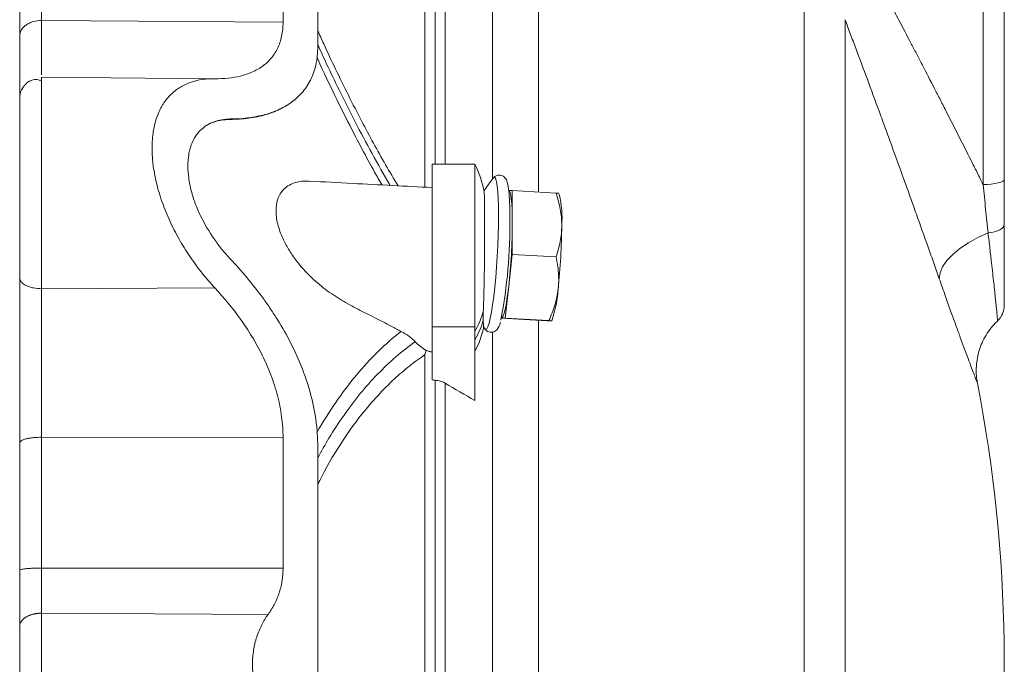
# Model space of a CAD drawing. Header units: millimetres. Extents: x 40 to 830, y -197 to 826.
# Tile 6 of 9: x 45 to 277, y 565 to 716. Entities that reach past the tile are written whole.
import ezdxf

# ---------------------------------------------------------------- set-up
doc = ezdxf.new("R2010")
doc.units = ezdxf.units.MM

msp = doc.modelspace()

# ---------------------------------------------------------------- linework, layer by layer
at = {"color": 8, "linetype": 'Continuous', "lineweight": 0}
for p, q in [((140.65, 677.11), (140.65, 739.76)), ((143.03, 737.93), (143.03, 682.42)), ((145.41, 736.76), (145.41, 682.42)), ((156.5, 727.2), (156.5, 705.46)), ((271.87, 677.68), (271.87, 727.96)), ((167.38, 723.13), (167.38, 701.94)), ((229.81, 412.33), (229.81, 721.66)), ((50.5, 716.2), (107.29, 715.84)), ((239.43, 716.39), (239.43, 417.46)), ((156.5, 705.46), (156.5, 678.92)), ((167.38, 701.94), (167.38, 675.88)), ((50.5, 653.2), (91.27, 653.38)), ((142.37, 644.22), (152.37, 644.22)), ((167.38, 645.79), (167.38, 484.13)), ((156.5, 643.03), (156.5, 486.84)), ((140.65, 492.2), (140.65, 637.71)), ((143.03, 631.68), (143.03, 498.24)), ((145.41, 631), (145.41, 498.91)), ((50.5, 618.29), (107.29, 618.16)), ((50.5, 587.57), (107.29, 587.52))]:
    msp.add_line(p, q, dxfattribs=at)
at = {"color": 7, "linetype": 'Continuous', "lineweight": 15}
for p, q in [((276.87, 722.96), (276.87, 678.89)), ((91.21, 702.53), (50.5, 702.88)), ((110.06, 697.66), (110.2, 697.76)), ((94.89, 693.08), (94.75, 692.96)), ((152.37, 682.42), (142.37, 682.42)), ((142.37, 682.42), (142.37, 644.22)), ((152.37, 682.42), (152.37, 644.22)), ((156.72, 679.19), (156.68, 679.14)), ((161.19, 676.23), (160.34, 676.26)), ((161.19, 668.73), (161.19, 676.23)), ((161.19, 676.23), (171.48, 675.65)), ((172.21, 675.36), (172.08, 675.63)), ((161.19, 661.23), (161.19, 668.73)), ((160.34, 653.76), (161.19, 661.23)), ((161.19, 661.23), (171.48, 660.65)), ((159.49, 646.28), (160.34, 653.76)), ((158.61, 646.28), (168.09, 645.74)), ((158.64, 646.31), (159.49, 646.28)), ((159.49, 646.28), (169.79, 645.7)), ((142.37, 644.22), (142.37, 631.75)), ((152.37, 644.22), (152.37, 626.91)), ((170.37, 645.61), (170.53, 645.85)), ((50.5, 576.96), (103.76, 576.67))]:
    msp.add_line(p, q, dxfattribs=at)
at = {"color": 7, "linetype": 'Continuous', "lineweight": 15, "flags": 128}
for points in [[(110.21, 697.75), (110.23, 697.76), (110.39, 697.9)], [(160.34, 676.26), (160.53, 676.13), (160.69, 675.74), (160.84, 675.1), (160.96, 674.23), (161.06, 673.14), (161.13, 671.84), (161.18, 670.37), (161.19, 668.73)], [(160.34, 653.76), (160.14, 652.13), (159.93, 650.66), (159.71, 649.38), (159.49, 648.29), (159.27, 647.43), (159.05, 646.81), (158.84, 646.43), (158.64, 646.31)]]:
    msp.add_lwpolyline(points, dxfattribs=at)
at = {"color": 8, "linetype": 'Continuous', "lineweight": 0, "flags": 128}
for points in [[(154.71, 643.81), (154.92, 643.64), (155.17, 643.78), (155.44, 644.27), (155.72, 645.09), (156, 646.24), (156.28, 647.69), (156.56, 649.42), (156.82, 651.37), (157.07, 653.53), (157.3, 655.85), (157.49, 658.27), (157.66, 660.76), (157.79, 663.26), (157.89, 665.73), (157.95, 668.11), (157.97, 670.37), (157.95, 672.45), (157.89, 674.31), (157.79, 675.92), (157.66, 677.25), (157.49, 678.27), (157.3, 678.95), (157.07, 679.3), (156.82, 679.29), (156.72, 679.19)], [(276.87, 678.89), (276.77, 678.65), (276.49, 678.43), (276.03, 678.22), (275.4, 678.04), (274.65, 677.89), (273.78, 677.78), (272.84, 677.71), (271.87, 677.68)], [(273.06, 666.3), (273.85, 666.42), (274.58, 666.58), (275.24, 666.8), (275.8, 667.05), (276.26, 667.35), (276.59, 667.67), (276.8, 668.01), (276.87, 668.36)], [(273.06, 666.3), (270.66, 665.23), (268.43, 664.01), (266.44, 662.67), (264.73, 661.25), (263.36, 659.79), (262.36, 658.33), (261.76, 656.9), (261.57, 655.55)]]:
    msp.add_lwpolyline(points, dxfattribs=at)
at = {"color": 7, "linetype": 'Continuous', "lineweight": 15}
for centre, radius, start, end in [((133.62, 672.42), 21.25, 9.7161, 28.0725), ((179.88, 660.12), 30, 140.531, 147.7845), ((150.48, 669.88), 22.4, 355.3629, 14.1552), ((44.72, 668.01), 115.91, 348.9391, 0.8648), ((20.06, 669.22), 141.13, 353.709, 359.8014), ((31.68, 668.56), 141.13, 353.709, 359.8014), ((144.08, 654.87), 27.94, 341.1696, 356.3643), ((271.87, 649.3), 5, 313.4082, 0), ((133.62, 648.41), 21.25, 331.9275, 348.8779), ((179.88, 660.12), 30, 211.9829, 212.948), ((-71.39, 564.96), 348.26, 350.7551, 10.9347)]:
    msp.add_arc(centre, radius, start, end, dxfattribs=at)
at = {"color": 8, "linetype": 'Continuous', "lineweight": 0}
for centre, radius, start, end in [((137.98, 652.14), 16.92, 328.245, 345.6163), ((137.97, 650.13), 16.94, 328.2493, 345.2722)]:
    msp.add_arc(centre, radius, start, end, dxfattribs=at)
at = {"color": 7, "linetype": 'Continuous', "lineweight": 15}
for points, knots in [([(115.45, 710.03), (115.45, 716.01), (115.45, 721.66), (115.45, 732.12), (115.45, 736.94), (115.45, 745.6), (115.45, 749.45), (115.45, 756.11), (115.45, 758.92), (115.45, 761.19)], [0, 0, 0, 0, 0.25, 0.25, 0.5, 0.5, 0.75, 0.75, 1, 1, 1, 1]), ([(107.29, 715.84), (107.29, 714.64), (107.18, 713.53), (106.73, 711.46), (106.41, 710.51), (105.76, 709.2), (105.52, 708.78), (105, 707.99), (104.72, 707.62), (103.82, 706.57), (103.14, 705.96), (102.03, 705.16), (101.64, 704.92), (100.83, 704.46), (100.41, 704.26), (99.13, 703.69), (98.23, 703.4), (95.42, 702.7), (93.4, 702.5), (91.27, 702.53)], [0, 0, 0, 0, 0.125, 0.125, 0.25, 0.25, 0.3125, 0.3125, 0.375, 0.375, 0.5, 0.5, 0.5625, 0.5625, 0.625, 0.625, 0.75, 0.75, 1, 1, 1, 1]), ([(45.37, 712.57), (45.37, 710.28), (45.37, 708.18), (45.37, 704.48), (45.37, 702.88), (45.37, 700.32), (45.37, 699.36), (45.37, 698.09), (45.37, 697.78), (45.37, 697.79)], [0, 0, 0, 0, 0.25, 0.25, 0.5, 0.5, 0.75, 0.75, 1, 1, 1, 1]), ([(94.89, 693.08), (97.59, 693.08), (100.17, 693.37), (103.19, 694.14), (103.78, 694.31), (104.93, 694.71), (105.5, 694.93), (107.13, 695.65), (108.15, 696.22), (110.05, 697.56), (110.92, 698.32), (112.09, 699.65), (112.46, 700.12), (113.14, 701.11), (113.44, 701.64), (114.28, 703.28), (114.71, 704.48), (115.08, 706.11), (115.14, 706.45), (115.25, 707.13), (115.3, 707.48), (115.41, 708.55), (115.45, 709.28), (115.45, 710.03)], [0, 0, 0, 0, 0.25, 0.25, 0.3125, 0.3125, 0.375, 0.375, 0.5, 0.5, 0.625, 0.625, 0.6875, 0.6875, 0.75, 0.75, 0.875, 0.875, 0.90625, 0.90625, 0.9375, 0.9375, 1, 1, 1, 1]), ([(50.5, 702.02), (50.16, 702.15), (49.47, 702.4), (48.24, 702.26), (46.94, 701.61), (46.28, 700.65), (45.95, 700.16)], [0, 0, 0, 0, 0.240917, 0.48709, 0.740237, 1, 1, 1, 1]), ([(50.5, 702.88), (50.5, 702.84), (50.5, 702.79), (50.5, 702.14), (50.5, 701.92)], [0, 0, 0, 0, 0.653581, 1, 1, 1, 1]), ([(91.27, 702.53), (90.27, 702.54), (89.3, 702.48), (87.42, 702.21), (86.52, 702), (85.21, 701.55), (84.78, 701.38), (83.95, 701), (83.54, 700.78), (82.35, 700.06), (81.61, 699.5), (80.25, 698.17), (79.63, 697.41), (78.95, 696.33), (78.81, 696.1), (78.56, 695.64), (78.43, 695.41), (78.08, 694.69), (77.87, 694.18), (77.29, 692.6), (76.99, 691.45), (76.59, 688.95), (76.48, 687.64), (76.48, 685.58), (76.51, 684.88), (76.58, 683.81), (76.61, 683.45), (76.69, 682.72), (76.73, 682.35), (76.98, 680.5), (77.28, 679.01), (77.85, 676.75), (78.06, 676), (78.53, 674.49), (78.79, 673.73), (79.61, 671.49), (80.23, 670.02), (81.25, 667.86), (81.61, 667.15), (82.35, 665.73), (82.73, 665.04), (83.92, 663), (84.75, 661.69), (86.49, 659.16), (87.39, 657.94), (88.81, 656.17), (89.3, 655.6), (90.27, 654.47), (90.77, 653.92), (91.27, 653.38)], [0, 0, 0, 0, 0.0625, 0.0625, 0.125, 0.125, 0.15625, 0.15625, 0.1875, 0.1875, 0.25, 0.25, 0.3125, 0.3125, 0.328125, 0.328125, 0.34375, 0.34375, 0.375, 0.375, 0.4375, 0.4375, 0.5, 0.5, 0.53125, 0.53125, 0.546875, 0.546875, 0.5625, 0.5625, 0.625, 0.625, 0.65625, 0.65625, 0.6875, 0.6875, 0.75, 0.75, 0.78125, 0.78125, 0.8125, 0.8125, 0.875, 0.875, 0.9375, 0.9375, 0.96875, 0.96875, 1, 1, 1, 1]), ([(45.37, 655.76), (45.37, 657.51), (45.37, 659.48), (45.37, 662.74), (45.37, 663.88), (45.37, 666.23), (45.37, 667.45), (45.37, 669.94), (45.37, 671.21), (45.37, 673.77), (45.37, 675.07), (45.37, 677.64), (45.37, 678.92), (45.37, 681.41), (45.37, 682.63), (45.37, 684.97), (45.37, 686.09), (45.37, 688.2), (45.37, 689.19), (45.37, 691.01), (45.37, 691.84), (45.37, 693.34), (45.37, 694), (45.37, 695.16), (45.37, 695.66), (45.37, 696.48), (45.37, 696.81), (45.37, 697.58), (45.37, 697.8), (45.37, 697.79)], [0, 0, 0, 0, 0.125, 0.125, 0.1875, 0.1875, 0.25, 0.25, 0.3125, 0.3125, 0.375, 0.375, 0.4375, 0.4375, 0.5, 0.5, 0.5625, 0.5625, 0.625, 0.625, 0.6875, 0.6875, 0.75, 0.75, 0.8125, 0.8125, 0.875, 0.875, 1, 1, 1, 1]), ([(94.75, 692.96), (96.23, 693.01), (99.21, 693.12), (102.87, 693.92), (105.41, 694.76), (106.51, 695.37), (106.83, 695.54)], [0, 0, 0, 0, 0.337195, 0.677178, 0.906172, 1, 1, 1, 1]), ([(84.91, 682.02), (84.91, 682.95), (84.98, 683.82), (85.18, 685.06), (85.26, 685.45), (85.46, 686.23), (85.58, 686.6), (85.97, 687.67), (86.29, 688.32), (86.84, 689.19), (87.04, 689.47), (87.46, 689.99), (87.68, 690.23), (88.83, 691.36), (89.9, 692), (91.67, 692.65), (92.29, 692.8), (93.56, 693.01), (94.21, 693.07), (94.89, 693.08)], [0, 0, 0, 0, 0.125, 0.125, 0.1875, 0.1875, 0.25, 0.25, 0.375, 0.375, 0.4375, 0.4375, 0.5, 0.5, 0.75, 0.75, 0.875, 0.875, 1, 1, 1, 1]), ([(88.51, 690.92), (88.65, 691.05), (89.37, 691.74), (90.85, 692.34), (92.8, 692.87), (94.1, 692.93), (94.75, 692.96)], [0, 0, 0, 0, 0.0855, 0.439267, 0.719583, 1, 1, 1, 1]), ([(84.91, 682.02), (84.91, 681.09), (84.98, 680.14), (85.18, 678.69), (85.26, 678.19), (85.46, 677.2), (85.58, 676.7), (85.97, 675.19), (86.29, 674.2), (86.84, 672.72), (87.04, 672.23), (87.46, 671.24), (87.68, 670.76), (88.83, 668.38), (89.9, 666.58), (91.67, 664.03), (92.29, 663.21), (93.56, 661.65), (94.21, 660.9), (94.89, 660.18)], [0, 0, 0, 0, 0.125, 0.125, 0.1875, 0.1875, 0.25, 0.25, 0.375, 0.375, 0.4375, 0.4375, 0.5, 0.5, 0.75, 0.75, 0.875, 0.875, 1, 1, 1, 1]), ([(135.02, 643.18), (134.26, 643.59), (132.2, 644.69), (128.84, 646.4), (124.93, 648.32), (121.04, 650.45), (117.21, 652.97), (114.09, 655.62), (111.7, 658.15), (109.95, 660.33), (108.36, 662.74), (106.9, 665.58), (105.99, 668.28), (105.65, 670.57), (105.62, 672.63), (106.13, 674.81), (107.3, 676.54), (108.76, 677.62), (110.59, 678.31), (112.21, 678.58), (113.36, 678.44), (113.56, 678.42)], [0, 0, 0, 0, 0.048099, 0.130117, 0.212736, 0.294945, 0.376216, 0.457097, 0.500262, 0.543392, 0.58702, 0.630543, 0.685254, 0.712888, 0.740512, 0.789803, 0.840642, 0.881818, 0.923068, 0.986429, 1, 1, 1, 1]), ([(142.37, 676.95), (136.13, 677.28), (126.52, 677.77), (116.92, 678.29), (113.56, 678.47)], [0, 0, 0, 0, 0.650045, 1, 1, 1, 1]), ([(160.63, 669.84), (160.63, 670.19), (160.62, 671.22), (160.59, 672.79), (160.52, 674.46), (160.41, 675.91), (160.25, 677.14), (160.07, 678.03), (159.84, 678.68), (159.55, 679.2), (159.08, 679.65), (158.4, 679.92), (157.65, 679.87), (157.09, 679.57), (156.78, 679.28), (156.67, 679.11), (156.63, 679.05)], [0, 0, 0, 0, 0.056078, 0.163341, 0.271055, 0.379631, 0.489944, 0.604473, 0.686285, 0.749364, 0.794806, 0.839615, 0.888715, 0.931877, 0.975891, 1, 1, 1, 1]), ([(154.56, 676.01), (154.56, 675.99), (154.58, 675.93), (154.61, 675.39), (154.65, 674.37), (154.67, 673.38), (154.67, 672.79), (154.67, 672.75)], [0, 0, 0, 0, 0.074676, 0.37775, 0.673347, 0.977415, 1, 1, 1, 1]), ([(172.81, 668.07), (172.81, 668.71), (172.78, 669.35), (172.66, 670.63), (172.57, 671.27), (172.22, 673.17), (171.89, 674.41), (171.48, 675.65)], [0, 0, 0, 0, 0.25, 0.25, 0.5, 0.5, 1, 1, 1, 1]), ([(172.02, 675.6), (172.03, 675.6), (172.08, 675.61), (171.72, 675.63), (171.48, 675.65)], [0, 0, 0, 0, 0.328111, 1, 1, 1, 1]), ([(154.67, 662.69), (154.68, 663.68), (154.69, 664.64), (154.69, 666.03), (154.69, 666.49), (154.69, 667.39), (154.69, 667.84), (154.69, 669.12), (154.69, 669.93), (154.69, 671.43), (154.68, 672.13), (154.67, 672.75)], [0, 0, 0, 0, 0.25, 0.25, 0.375, 0.375, 0.5, 0.5, 0.75, 0.75, 1, 1, 1, 1]), ([(171.48, 660.65), (171.89, 661.85), (172.23, 663.08), (172.69, 665.55), (172.81, 666.8), (172.81, 668.07)], [0, 0, 0, 0, 0.5, 0.5, 1, 1, 1, 1]), ([(276.87, 668.36), (276.87, 667.14), (276.87, 664.68), (276.87, 660.9), (276.87, 657.16), (276.87, 653.8), (276.87, 651.28), (276.87, 649.79), (276.87, 649.17), (276.87, 649.33), (276.87, 649.34)], [0, 0, 0, 0, 0.108548, 0.217115, 0.370167, 0.523253, 0.677455, 0.83167, 0.984824, 1, 1, 1, 1]), ([(154.67, 662.69), (154.67, 662), (154.66, 661.31), (154.65, 660.27), (154.65, 659.92), (154.64, 659.22), (154.64, 658.87), (154.61, 657.13), (154.59, 655.79), (154.56, 654.17), (154.55, 653.85), (154.54, 653.22), (154.53, 652.91), (154.51, 652), (154.49, 651.43), (154.47, 650.6), (154.46, 650.33), (154.44, 649.81), (154.44, 649.55), (154.41, 648.81), (154.39, 648.36), (154.37, 647.94)], [0, 0, 0, 0, 0.125, 0.125, 0.1875, 0.1875, 0.25, 0.25, 0.5, 0.5, 0.5625, 0.5625, 0.625, 0.625, 0.75, 0.75, 0.8125, 0.8125, 0.875, 0.875, 1, 1, 1, 1]), ([(94.89, 660.18), (97.59, 657.32), (100.17, 654.26), (103.19, 650.12), (103.78, 649.28), (104.93, 647.57), (105.5, 646.71), (107.13, 644.07), (108.15, 642.27), (110.05, 638.56), (110.92, 636.64), (112.09, 633.68), (112.46, 632.67), (113.14, 630.64), (113.44, 629.62), (114.28, 626.55), (114.71, 624.49), (115.08, 621.88), (115.14, 621.35), (115.25, 620.3), (115.3, 619.78), (115.41, 618.2), (115.45, 617.16), (115.45, 616.11)], [0, 0, 0, 0, 0.25, 0.25, 0.3125, 0.3125, 0.375, 0.375, 0.5, 0.5, 0.625, 0.625, 0.6875, 0.6875, 0.75, 0.75, 0.875, 0.875, 0.90625, 0.90625, 0.9375, 0.9375, 1, 1, 1, 1]), ([(171.48, 660.65), (171.75, 659.4), (171.95, 658.15), (172.13, 655.64), (172.11, 654.37), (171.97, 653.1)], [0, 0, 0, 0, 0.5, 0.5, 1, 1, 1, 1]), ([(45.37, 617.01), (45.37, 620.16), (45.37, 623.46), (45.37, 630.15), (45.37, 633.55), (45.37, 640.26), (45.37, 643.57), (45.37, 649.91), (45.37, 652.94), (45.37, 655.76)], [0, 0, 0, 0, 0.25, 0.25, 0.5, 0.5, 0.75, 0.75, 1, 1, 1, 1]), ([(107.29, 618.16), (107.29, 619.82), (107.18, 621.48), (106.73, 624.78), (106.41, 626.43), (105.76, 628.89), (105.52, 629.71), (105, 631.34), (104.72, 632.14), (103.82, 634.51), (103.14, 636.05), (102.03, 638.3), (101.64, 639.04), (100.83, 640.51), (100.41, 641.23), (99.13, 643.35), (98.23, 644.71), (95.42, 648.65), (93.4, 651.09), (91.27, 653.38)], [0, 0, 0, 0, 0.125, 0.125, 0.25, 0.25, 0.3125, 0.3125, 0.375, 0.375, 0.5, 0.5, 0.5625, 0.5625, 0.625, 0.625, 0.75, 0.75, 1, 1, 1, 1]), ([(171.97, 653.1), (171.89, 652.46), (171.79, 651.83), (171.52, 650.57), (171.36, 649.95), (170.8, 648.1), (170.33, 646.89), (169.79, 645.7)], [0, 0, 0, 0, 0.25, 0.25, 0.5, 0.5, 1, 1, 1, 1]), ([(154.44, 644.23), (154.44, 644.23), (154.43, 644.17), (154.41, 644.49), (154.37, 645.06), (154.35, 645.63), (154.35, 645.83)], [0, 0, 0, 0, 0.021362, 0.401748, 0.79319, 1, 1, 1, 1]), ([(154.59, 644.04), (154.64, 643.94), (154.74, 643.72), (155.08, 643.34), (155.64, 642.99), (156.37, 642.9), (157.03, 643.11), (157.48, 643.45), (157.79, 643.84), (158.06, 644.34), (158.25, 644.81), (158.37, 645.24), (158.39, 645.35)], [0, 0, 0, 0, 0.07734, 0.169097, 0.258541, 0.348051, 0.437846, 0.522797, 0.617521, 0.741622, 0.937527, 1, 1, 1, 1]), ([(170.27, 645.64), (170.2, 645.65), (170.09, 645.65), (169.83, 645.66), (169.67, 645.67), (169.11, 645.69), (168.63, 645.72), (168.09, 645.74)], [0, 0, 0, 0, 0.25, 0.25, 0.5, 0.5, 1, 1, 1, 1]), ([(169.79, 645.7), (170.04, 645.68), (170.41, 645.65), (170.33, 645.65), (170.31, 645.65)], [0, 0, 0, 0, 0.699655, 1, 1, 1, 1]), ([(270.57, 631.02), (270.49, 631.44), (270.31, 632.4), (270.23, 634.07), (270.34, 635.91), (270.69, 637.8), (271.24, 639.63), (272.05, 641.45), (273.13, 643.2), (274.22, 644.62), (275.03, 645.37), (275.33, 645.64)], [0, 0, 0, 0, 0.078954, 0.183215, 0.311331, 0.422397, 0.54192, 0.666652, 0.794599, 0.924543, 1, 1, 1, 1]), ([(135.02, 643.18), (135.69, 642.82), (136.31, 642.44), (137.13, 641.83), (137.4, 641.62), (137.89, 641.19), (138.12, 640.97), (138.33, 640.74)], [0, 0, 0, 0, 0.5, 0.5, 0.75, 0.75, 1, 1, 1, 1]), ([(138.33, 640.74), (138.67, 640.37), (139.07, 640.01), (139.95, 639.34), (140.44, 639.01), (140.96, 638.71)], [0, 0, 0, 0, 0.5, 0.5, 1, 1, 1, 1]), ([(140.96, 638.71), (141.17, 638.62), (141.39, 638.54), (141.86, 638.41), (142.11, 638.35), (142.37, 638.31)], [0, 0, 0, 0, 0.5, 0.5, 1, 1, 1, 1]), ([(143.03, 631.68), (143.25, 631.66), (143.47, 631.64), (143.91, 631.56), (144.12, 631.52), (144.52, 631.4), (144.72, 631.33), (145.08, 631.18), (145.26, 631.1), (145.41, 631)], [0, 0, 0, 0, 0.25, 0.25, 0.5, 0.5, 0.75, 0.75, 1, 1, 1, 1]), ([(115.45, 616.11), (115.45, 607.86), (115.45, 599.41), (115.45, 582.29), (115.45, 573.62), (115.45, 556.29), (115.45, 547.63), (115.45, 530.51), (115.45, 522.05), (115.45, 513.8)], [0, 0, 0, 0, 0.25, 0.25, 0.5, 0.5, 0.75, 0.75, 1, 1, 1, 1]), ([(45.37, 573.85), (45.37, 574.79), (45.37, 575.78), (45.37, 577.86), (45.37, 578.95), (45.37, 581.19), (45.37, 582.34), (45.37, 584.67), (45.37, 585.85), (45.37, 587.03)], [0, 0, 0, 0, 0.25, 0.25, 0.5, 0.5, 0.75, 0.75, 1, 1, 1, 1]), ([(103.76, 576.67), (104.28, 577.39), (104.76, 578.15), (105.41, 579.37), (105.61, 579.79), (105.98, 580.66), (106.16, 581.12), (106.63, 582.5), (106.87, 583.45), (107.12, 584.94), (107.18, 585.44), (107.27, 586.47), (107.29, 586.99), (107.29, 587.52)], [0, 0, 0, 0, 0.25, 0.25, 0.375, 0.375, 0.5, 0.5, 0.75, 0.75, 0.875, 0.875, 1, 1, 1, 1]), ([(50.5, 576.96), (50.43, 576.96), (50.27, 576.95), (50.03, 576.95), (49.78, 576.93), (49.53, 576.9), (49.27, 576.87), (49.01, 576.83), (48.74, 576.77), (48.47, 576.71), (48.2, 576.63), (47.93, 576.55), (47.67, 576.45), (47.41, 576.34), (47.16, 576.22), (46.91, 576.08), (46.68, 575.94), (46.46, 575.78), (46.26, 575.61), (46.08, 575.44), (45.91, 575.25), (45.77, 575.06), (45.64, 574.87), (45.54, 574.67), (45.46, 574.46), (45.41, 574.26), (45.38, 574.06), (45.37, 573.92), (45.37, 573.85)], [0, 0, 0, 0, 0.028962, 0.058863, 0.089763, 0.121667, 0.154577, 0.188485, 0.223382, 0.259246, 0.296053, 0.333765, 0.372338, 0.41172, 0.451848, 0.492649, 0.534045, 0.575947, 0.61826, 0.660883, 0.703709, 0.74663, 0.789534, 0.832311, 0.87485, 0.917045, 0.958793, 1, 1, 1, 1]), ([(103.76, 576.67), (103.21, 575.9), (102.71, 575.08), (102.05, 573.76), (101.84, 573.3), (101.45, 572.35), (101.27, 571.86), (100.78, 570.37), (100.53, 569.33), (100.28, 567.73), (100.21, 567.19), (100.12, 566.08), (100.1, 565.52), (100.1, 563.87), (100.19, 562.78), (100.44, 561.15), (100.55, 560.62), (100.8, 559.58), (100.94, 559.07), (101.26, 558.07), (101.44, 557.58), (101.83, 556.63), (102.04, 556.17), (102.71, 554.84), (103.21, 554.01), (103.76, 553.24)], [0, 0, 0, 0, 0.125, 0.125, 0.1875, 0.1875, 0.25, 0.25, 0.375, 0.375, 0.4375, 0.4375, 0.5, 0.5, 0.625, 0.625, 0.6875, 0.6875, 0.75, 0.75, 0.8125, 0.8125, 0.875, 0.875, 1, 1, 1, 1]), ([(45.37, 556.06), (45.37, 556.65), (45.37, 557.29), (45.37, 558.66), (45.37, 559.38), (45.37, 560.9), (45.37, 561.69), (45.37, 563.31), (45.37, 564.13), (45.37, 565.78), (45.37, 566.61), (45.37, 568.22), (45.37, 569.01), (45.37, 570.53), (45.37, 571.26), (45.37, 572.62), (45.37, 573.26), (45.37, 573.85)], [0, 0, 0, 0, 0.125, 0.125, 0.25, 0.25, 0.375, 0.375, 0.5, 0.5, 0.625, 0.625, 0.75, 0.75, 0.875, 0.875, 1, 1, 1, 1])]:
    msp.add_open_spline(points, degree=3, knots=knots, dxfattribs=at)
at = {"color": 8, "linetype": 'Continuous', "lineweight": 0}
for points in [[(50.5, 716.2), (50.5, 723.5), (50.5, 730.27), (50.5, 736.41)], [(50.5, 618.29), (50.5, 608.21), (50.5, 597.92), (50.5, 587.57)]]:
    msp.add_open_spline(points, degree=3, dxfattribs=at)
at = {"color": 7, "linetype": 'Continuous', "lineweight": 15}
for points in [[(107.29, 715.84), (107.29, 723.13), (107.29, 729.89), (107.29, 736.01)], [(45.37, 712.57), (45.37, 719.7), (45.37, 726.31), (45.37, 732.3)], [(276.87, 678.89), (276.87, 675.26), (276.87, 671.75), (276.87, 668.36)], [(154.35, 645.83), (154.33, 646.42), (154.34, 647.12), (154.37, 647.94)], [(140.96, 638.71), (140.85, 638.37), (140.75, 638.04), (140.65, 637.71)], [(142.37, 631.75), (142.59, 631.72), (142.81, 631.69), (143.03, 631.68)], [(145.41, 631), (147.73, 629.64), (150.05, 628.28), (152.37, 626.91)], [(107.29, 618.16), (107.29, 608.11), (107.29, 597.84), (107.29, 587.52)], [(45.37, 617.01), (45.37, 607.18), (45.37, 597.13), (45.37, 587.03)]]:
    msp.add_open_spline(points, degree=3, dxfattribs=at)
at = {"color": 8, "linetype": 'Continuous', "lineweight": 0}
for points, knots in [([(250.51, 719.25), (251.18, 717.99), (251.9, 716.63), (253.42, 713.74), (254.23, 712.21), (255.28, 710.2), (255.49, 709.79), (255.92, 708.97), (256.14, 708.55), (256.8, 707.29), (257.24, 706.44), (258.59, 703.85), (259.5, 702.08), (260.9, 699.36), (261.38, 698.44), (262.33, 696.58), (262.81, 695.64), (264.25, 692.82), (265.21, 690.93), (267.13, 687.15), (268.08, 685.25), (269.52, 682.39), (270, 681.44), (270.94, 679.55), (271.41, 678.61), (271.87, 677.68)], [0, 0, 0, 0, 0.125, 0.125, 0.25, 0.25, 0.28125, 0.28125, 0.3125, 0.3125, 0.375, 0.375, 0.5, 0.5, 0.5625, 0.5625, 0.625, 0.625, 0.75, 0.75, 0.875, 0.875, 0.9375, 0.9375, 1, 1, 1, 1]), ([(45.37, 712.57), (45.37, 713), (45.48, 713.46), (45.86, 714.14), (46.01, 714.36), (46.4, 714.77), (46.62, 714.97), (47.13, 715.32), (47.4, 715.48), (47.99, 715.75), (48.3, 715.86), (49.25, 716.13), (49.9, 716.2), (50.5, 716.2)], [0, 0, 0, 0, 0.25, 0.25, 0.375, 0.375, 0.5, 0.5, 0.625, 0.625, 0.75, 0.75, 1, 1, 1, 1]), ([(50.5, 716.2), (50.5, 714.71), (50.5, 711.7), (50.5, 708.13), (50.5, 705.59), (50.5, 704.06), (50.5, 703.62), (50.5, 703.44)], [0, 0, 0, 0, 0.227522, 0.459152, 0.692485, 0.875438, 1, 1, 1, 1]), ([(261.57, 655.55), (261.36, 656.15), (261.15, 656.75), (260.72, 657.97), (260.5, 658.59), (259.85, 660.44), (259.4, 661.69), (258.06, 665.48), (257.14, 668.06), (255.73, 672.01), (255.25, 673.34), (254.29, 676.03), (253.8, 677.37), (252.35, 681.4), (251.38, 684.08), (249.93, 688.08), (249.44, 689.41), (248.71, 691.4), (248.47, 692.06), (247.98, 693.39), (247.74, 694.05), (246.53, 697.35), (245.59, 699.91), (243.74, 704.9), (242.83, 707.32), (241.73, 710.27), (241.52, 710.85), (241.08, 712), (240.87, 712.57), (240.24, 714.25), (239.83, 715.34), (239.43, 716.39)], [0, 0, 0, 0, 0.03125, 0.03125, 0.0625, 0.0625, 0.125, 0.125, 0.25, 0.25, 0.3125, 0.3125, 0.375, 0.375, 0.5, 0.5, 0.5625, 0.5625, 0.59375, 0.59375, 0.625, 0.625, 0.75, 0.75, 0.875, 0.875, 0.90625, 0.90625, 0.9375, 0.9375, 1, 1, 1, 1]), ([(115.45, 713.87), (115.91, 712.83), (117.23, 709.83), (119.62, 704.75), (122.61, 698.65), (126.49, 691.15), (130.35, 684.01), (133.34, 679.02), (134.32, 677.37)], [0, 0, 0, 0, 0.087422, 0.251881, 0.419189, 0.586504, 0.86382, 1, 1, 1, 1]), ([(132.45, 677.47), (131.02, 679.96), (128.18, 684.92), (124.2, 692.42), (120.66, 699.44), (117.74, 705.5), (116.14, 709.03), (115.45, 710.55)], [0, 0, 0, 0, 0.227192, 0.450929, 0.675821, 0.86031, 1, 1, 1, 1]), ([(130.56, 677.57), (129.98, 678.57), (127.3, 683.19), (123.44, 690.59), (118.91, 699.65), (116.44, 704.98), (115.2, 707.65)], [0, 0, 0, 0, 0.101164, 0.466245, 0.732333, 1, 1, 1, 1]), ([(50.5, 701.92), (50.5, 701.74), (50.5, 701.16), (50.5, 699.17), (50.5, 695.93), (50.5, 691.62), (50.5, 686.45), (50.5, 680.67), (50.5, 674.6), (50.5, 668.58), (50.5, 662.9), (50.5, 657.73), (50.5, 654.67), (50.5, 653.2)], [0, 0, 0, 0, 0.044164, 0.136826, 0.234353, 0.335416, 0.438345, 0.541274, 0.642337, 0.739864, 0.832526, 0.919407, 1, 1, 1, 1]), ([(45.37, 697.79), (45.39, 698.55), (45.42, 699.42), (45.94, 700.05), (46, 700.13)], [0, 0, 0, 0, 0.882591, 1, 1, 1, 1]), ([(273.06, 666.3), (272.87, 668.12), (272.68, 669.98), (272.28, 673.78), (272.08, 675.72), (271.87, 677.68)], [0, 0, 0, 0, 0.5, 0.5, 1, 1, 1, 1]), ([(154.67, 662.69), (154.67, 663.68), (154.67, 664.66), (154.67, 666.58), (154.67, 667.49), (154.67, 668.79), (154.67, 669.21), (154.67, 670.02), (154.67, 670.41), (154.67, 671.51), (154.67, 672.17), (154.67, 672.75)], [0, 0, 0, 0, 0.25, 0.25, 0.5, 0.5, 0.625, 0.625, 0.75, 0.75, 1, 1, 1, 1]), ([(275.29, 645.68), (275.29, 645.77), (275.27, 645.96), (275.1, 647.7), (274.82, 650.49), (274.41, 654.37), (273.95, 658.55), (273.49, 662.61), (273.2, 665.07), (273.06, 666.3)], [0, 0, 0, 0, 0.153869, 0.317877, 0.481846, 0.642315, 0.802706, 0.901362, 1, 1, 1, 1]), ([(45.37, 655.76), (45.37, 655.46), (45.48, 655.13), (45.86, 654.65), (46.01, 654.5), (46.4, 654.21), (46.62, 654.07), (47.13, 653.82), (47.4, 653.71), (47.99, 653.52), (48.3, 653.44), (49.25, 653.25), (49.9, 653.2), (50.5, 653.2)], [0, 0, 0, 0, 0.25, 0.25, 0.375, 0.375, 0.5, 0.5, 0.625, 0.625, 0.75, 0.75, 1, 1, 1, 1]), ([(270.54, 631.02), (270.54, 631.01), (270.55, 630.98), (270.42, 631.33), (270.14, 632.06), (269.71, 633.19), (269.12, 634.75), (268.37, 636.75), (267.5, 639.09), (266.54, 641.7), (265.5, 644.55), (264.34, 647.75), (263.04, 651.4), (262.08, 654.12), (261.57, 655.55)], [0, 0, 0, 0, 0.042759, 0.129332, 0.215901, 0.304806, 0.393704, 0.485708, 0.5777, 0.658546, 0.739384, 0.823322, 0.907252, 1, 1, 1, 1]), ([(50.5, 653.2), (50.5, 650.66), (50.5, 647.93), (50.5, 642.22), (50.5, 639.24), (50.5, 633.19), (50.5, 630.13), (50.5, 624.1), (50.5, 621.13), (50.5, 618.29)], [0, 0, 0, 0, 0.25, 0.25, 0.5, 0.5, 0.75, 0.75, 1, 1, 1, 1]), ([(115.2, 619.31), (116.63, 621.82), (118.12, 624.2), (120.44, 627.57), (121.23, 628.67), (122.84, 630.79), (123.66, 631.83), (127.8, 636.81), (131.31, 640.25), (135.02, 643.18)], [0, 0, 0, 0, 0.25, 0.25, 0.375, 0.375, 0.5, 0.5, 1, 1, 1, 1]), ([(115.45, 613.44), (116.31, 615.01), (118.27, 618.58), (121.61, 623.62), (125.42, 628.64), (129.49, 633.18), (133.78, 637.29), (136.81, 639.59), (138.33, 640.74)], [0, 0, 0, 0, 0.133822, 0.303384, 0.47536, 0.648227, 0.823701, 1, 1, 1, 1]), ([(140.65, 637.71), (139.42, 636.84), (136.97, 635.09), (133.27, 631.88), (129.52, 628.14), (125.17, 623.07), (120.56, 616.53), (117.2, 610.81), (115.6, 607.53), (115.45, 607.22)], [0, 0, 0, 0, 0.126674, 0.253345, 0.399264, 0.545177, 0.761144, 0.977071, 1, 1, 1, 1]), ([(45.37, 617.01), (45.37, 617.16), (45.48, 617.32), (45.86, 617.56), (46.01, 617.64), (46.4, 617.79), (46.62, 617.86), (47.13, 617.98), (47.4, 618.04), (47.99, 618.13), (48.3, 618.17), (49.25, 618.26), (49.9, 618.29), (50.5, 618.29)], [0, 0, 0, 0, 0.25, 0.25, 0.375, 0.375, 0.5, 0.5, 0.625, 0.625, 0.75, 0.75, 1, 1, 1, 1]), ([(45.37, 587.03), (45.37, 587.09), (45.48, 587.16), (45.86, 587.26), (46.01, 587.3), (46.4, 587.36), (46.62, 587.39), (47.13, 587.44), (47.4, 587.46), (47.99, 587.5), (48.3, 587.52), (49.25, 587.56), (49.9, 587.57), (50.5, 587.57)], [0, 0, 0, 0, 0.25, 0.25, 0.375, 0.375, 0.5, 0.5, 0.625, 0.625, 0.75, 0.75, 1, 1, 1, 1]), ([(50.5, 587.57), (50.5, 585.67), (50.5, 583.77), (50.5, 580.16), (50.5, 578.46), (50.5, 576.96)], [0, 0, 0, 0, 0.5, 0.5, 1, 1, 1, 1]), ([(50.5, 552.96), (50.5, 553.75), (50.5, 554.62), (50.5, 556.46), (50.5, 557.44), (50.5, 559.48), (50.5, 560.55), (50.5, 562.73), (50.5, 563.84), (50.5, 566.07), (50.5, 567.18), (50.5, 569.36), (50.5, 570.43), (50.5, 572.48), (50.5, 573.45), (50.5, 575.3), (50.5, 576.16), (50.5, 576.96)], [0, 0, 0, 0, 0.125, 0.125, 0.25, 0.25, 0.375, 0.375, 0.5, 0.5, 0.625, 0.625, 0.75, 0.75, 0.875, 0.875, 1, 1, 1, 1])]:
    msp.add_open_spline(points, degree=3, knots=knots, dxfattribs=at)

doc.saveas('drawing.dxf')
